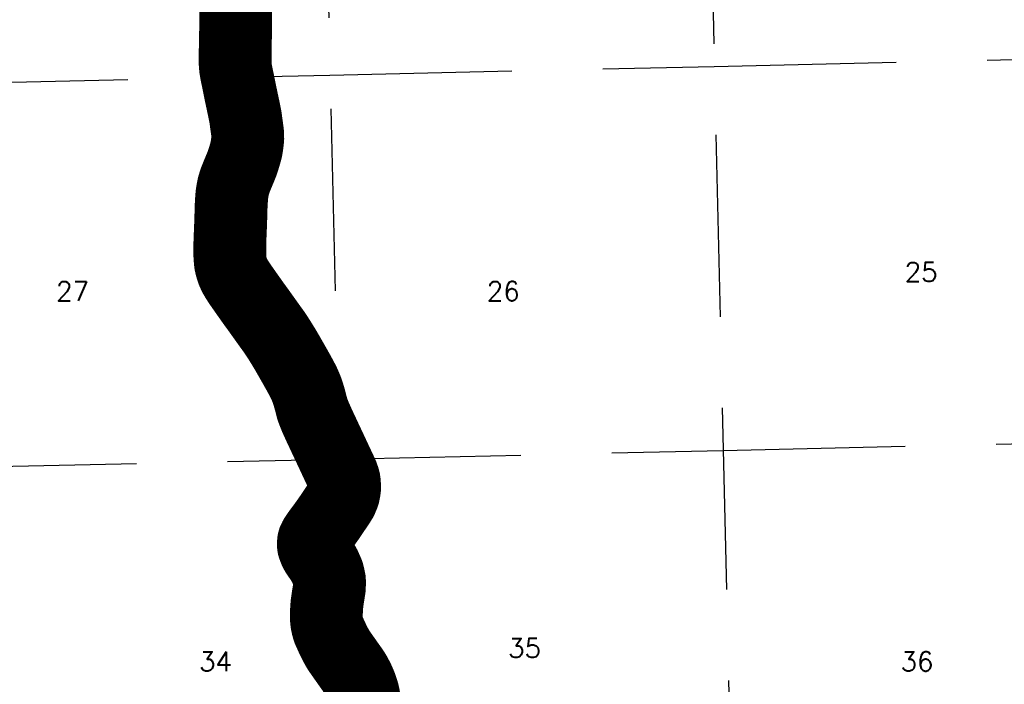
# Model space of a CAD drawing. Header units: feet. Extents: x 18803 to 104580, y -6601 to 116448.
# Tile 20 of 102: x 36584 to 50106, y 54376 to 63508. Entities that reach past the tile are written whole.
import ezdxf

# ---------------------------------------------------------------- set-up
doc = ezdxf.new("R2010")
doc.units = ezdxf.units.FT
doc.header["$LTSCALE"] = 100
doc.header["$MEASUREMENT"] = 0
doc.linetypes.add('DASHED', pattern=[0.75, 0.5, -0.25])
for name, color, linetype in [('ELPC BOLD TITLE SHEET', 3, 'Continuous'), ('ELPC-XIST', 6, 'Continuous'), ('ELRGOV-SECTION', 253, 'DASHED'), ('ET-SEC NUMBS', 253, 'Continuous')]:
    doc.layers.add(name, color=color, linetype=linetype)
doc.styles.add('L2640', font='simplex.shx', dxfattribs={"height": 264})

msp = doc.modelspace()

# ---------------------------------------------------------------- linework, layer by layer
at = {"layer": 'ELPC BOLD TITLE SHEET', "const_width": 1000}
msp.add_lwpolyline([(39552.08823679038, 64055.38235292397), (39551.19315497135, 63978.25579009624), (39551.19210124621, 63978.13928952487), (39550.56739991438, 63881.79930640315), (39550.56730985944, 63881.78470406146), (39550.04035429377, 63791.70688174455), (39550.04004350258, 63791.63422497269), (39549.89070793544, 63736.42873720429), (39549.92515323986, 63713.21746824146), (39549.92530696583, 63713.16025570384), (39550.08167048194, 63672.96249262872), (39550.40686705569, 63636.59631347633), (39550.40693505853, 63636.58825749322), (39550.40700324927, 63636.58048767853), (39550.63406889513, 63609.12963860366), (39550.63450621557, 63609.06654329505), (39550.91624812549, 63558.66836188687), (39550.91635612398, 63558.65030407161), (39551.00713541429, 63544.40159706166), (39551.00738827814, 63544.15031315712), (39550.72431698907, 63479.19772715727), (39550.73475980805, 63470.14312931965), (39550.24083060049, 63415.92114758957), (39550.23935912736, 63415.79521170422), (39549.80529568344, 63385.35468089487), (39549.22314772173, 63353.09261839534), (39549.22232089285, 63353.04896947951), (39548.15787051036, 63299.40006546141), (39548.15775014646, 63299.39410863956), (39548.15763840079, 63299.38851050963), (39547.95748833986, 63289.54392414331), (39547.95692938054, 63289.51716191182), (39546.58916843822, 63225.72706762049), (39546.58913226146, 63225.72537098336), (39546.58909131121, 63225.72345750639), (39546.26634657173, 63210.56020584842), (39546.26294045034, 63210.36128483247), (39545.64151931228, 63162.41948611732), (39545.63885639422, 63162.2559737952), (39544.81238847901, 63120.10989311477), (39544.28717386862, 63100.26763725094), (39544.28686522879, 63100.2556648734), (39544.28655063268, 63100.24367522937), (39542.69841699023, 63038.08434116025), (39542.69193860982, 63037.74835886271), (39542.68589204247, 63037.28383599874), (39542.44014869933, 62973.84151007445), (39543.18759818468, 62914.85695986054), (39543.21619434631, 62913.90773189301), (39543.27359301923, 62912.70166138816), (39547.66950625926, 62852.59726657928), (39549.57190619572, 62836.13355446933), (39549.7308837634, 62834.9818875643), (39556.25396248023, 62794.38693655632), (39564.67839103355, 62750.74085708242), (39564.77832456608, 62750.25037997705), (39566.86970655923, 62740.50158581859), (39566.87943468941, 62740.45602424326), (39577.63301779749, 62689.852204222), (39577.63318903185, 62689.85139830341), (39586.19396366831, 62649.55339474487), (39587.76812214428, 62642.00515775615), (39587.84224481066, 62641.63467896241), (39596.52323816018, 62596.33300728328), (39605.4177671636, 62552.963565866), (39605.42455052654, 62552.93036934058), (39605.80625328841, 62551.05552620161), (39605.81639244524, 62551.00599606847), (39616.23968432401, 62500.36381299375), (39616.28548019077, 62500.13559399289), (39621.46181660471, 62473.66098045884), (39621.48017041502, 62473.56808262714), (39621.49344811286, 62473.50200407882), (39642.0008177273, 62377.28210295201), (39663.62172409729, 62274.73427333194), (39663.63598293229, 62274.66615469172), (39663.64964871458, 62274.59791424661), (39684.87597675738, 62167.79967732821), (39684.94413019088, 62167.44265167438), (39684.99599976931, 62167.08289941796), (39712.74648284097, 61963.72348177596), (39712.81393848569, 61963.18354093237), (39712.84455144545, 61962.64026452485), (39716.27067618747, 61886.47802179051), (39716.29421450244, 61885.58460618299), (39716.3269371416, 61881.35658758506), (39712.83844682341, 61837.93126553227), (39712.73066558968, 61836.91619693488), (39704.47982586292, 61774.50627355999), (39704.38503788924, 61773.86869165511), (39696.43704628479, 61725.7579847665), (39692.64165812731, 61710.31129576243), (39692.45458939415, 61709.60177745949), (39674.76854664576, 61646.83638763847), (39674.64738262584, 61646.42319024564), (39655.99581362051, 61585.22265450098), (39655.86418572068, 61584.80584503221), (39642.1660554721, 61542.90294317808), (39634.83495978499, 61523.73113821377), (39634.658455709, 61523.28326967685), (39611.59775116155, 61466.46990242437), (39610.54381934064, 61463.90895681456), (39610.52871164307, 61463.87233321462), (39586.08949542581, 61404.76700428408), (39569.25992694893, 61364.20572240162), (39562.22462534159, 61347.22515656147), (39540.55463368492, 61292.64148547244), (39540.10132578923, 61291.3906338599), (39540.05800262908, 61291.25878290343), (39523.18512058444, 61234.82897762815), (39517.75803599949, 61213.15686022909), (39517.49396419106, 61211.97117176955), (39510.55066794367, 61176.42587301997), (39503.10815588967, 61136.1079394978), (39502.9367269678, 61135.06234937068), (39497.97171216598, 61100.45756203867), (39491.13642095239, 61005.05192976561), (39491.01282094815, 61002.81507940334), (39488.80998245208, 60963.92117948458), (39488.78179185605, 60963.2774287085), (39486.39249726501, 60886.08903277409), (39485.059615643, 60837.17988209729), (39485.05918467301, 60837.16460924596), (39485.0587633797, 60837.14933083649), (39484.73213164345, 60825.70539176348), (39484.73193987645, 60825.69856858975), (39484.7317469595, 60825.69177457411), (39483.13057350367, 60768.42549793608), (39483.12150380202, 60768.15818156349), (39482.52645684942, 60753.24468555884), (39482.52284049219, 60753.14893059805), (39479.61141079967, 60671.4453673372), (39476.85643865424, 60600.6612655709), (39476.85527412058, 60600.62975131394), (39476.85407050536, 60600.59829588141), (39476.5463193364, 60592.11721352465), (39474.26930517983, 60539.41016734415), (39474.26774603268, 60539.37470089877), (39472.59613344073, 60501.99610308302), (39472.58322036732, 60501.64859949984), (39471.84136595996, 60476.59017490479), (39471.84061540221, 60476.56325914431), (39471.83983337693, 60476.5363206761), (39470.15016129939, 60414.67144614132), (39469.36428155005, 60376.42100998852), (39469.35963844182, 60376.08067341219), (39469.2011992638, 60352.57976469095), (39469.27593161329, 60292.22797347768), (39469.28628115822, 60291.52272031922), (39469.34855097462, 60289.30745834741), (39473.13297312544, 60226.07290752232), (39475.01696884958, 60204.32135773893), (39475.05027813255, 60203.96562038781), (39479.12030099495, 60163.53446231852), (39479.62642974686, 60159.97538832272), (39479.99988129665, 60157.96045799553), (39489.03733907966, 60118.52796376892), (39494.99336512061, 60096.9102527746), (39495.38261752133, 60095.62520337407), (39510.73412554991, 60049.20441181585), (39531.99905185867, 60000.7323343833), (39532.89031204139, 59998.90838503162), (39535.83545999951, 59993.46133976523), (39563.4418912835, 59945.34939170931), (39563.78052954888, 59944.7767721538), (39567.23501244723, 59939.10662926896), (39602.36383375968, 59885.42465359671), (39607.61410569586, 59877.53584469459), (39607.78746575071, 59877.2788191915), (39624.38695145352, 59852.99327113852), (39624.48142989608, 59852.85602404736), (39638.99279106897, 59831.92436720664), (39711.52068254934, 59728.80168561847), (39714.37017942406, 59724.71959096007), (39751.50292747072, 59672.33800366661), (39751.5574548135, 59672.26076991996), (39788.12584330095, 59620.25251681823), (39791.12135327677, 59616.0320919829), (39791.31624637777, 59615.76154945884), (39825.75085541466, 59568.66188870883), (39825.80054582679, 59568.59367259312), (39862.45684306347, 59518.0860944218), (39862.45999768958, 59518.08175064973), (39862.46309282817, 59518.07748689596), (39865.57890722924, 59513.78811852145), (39930.96316871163, 59421.81708136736), (39930.96926220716, 59421.80851397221), (39933.34651723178, 59418.46762125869), (39968.87060263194, 59368.87548608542), (39968.8747820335, 59368.86964971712), (40004.46858017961, 59319.14845201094), (40004.61447018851, 59318.94634565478), (40040.75884980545, 59268.79883854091), (40040.76780679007, 59268.78643724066), (40040.77676235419, 59268.77402071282), (40077.07506646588, 59218.55240267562), (40077.28259998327, 59218.26059019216), (40078.34529321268, 59216.74189409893), (40111.47536575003, 59167.10831765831), (40111.60197011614, 59166.9165641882), (40144.82717995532, 59116.03926038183), (40144.972900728, 59115.81329542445), (40153.03930758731, 59103.14579672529), (40209.21219504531, 59012.10456241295), (40209.27646015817, 59011.99981417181), (40224.6698515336, 58986.76662584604), (40240.8990624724, 58959.27155859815), (40241.02674273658, 58959.0526392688), (40294.22820944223, 58866.7279403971), (40331.33107271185, 58801.47767626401), (40331.33274430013, 58801.47473780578), (40331.33411179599, 58801.47233321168), (40359.98836302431, 58751.10921277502), (40359.99439139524, 58751.09861102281), (40363.31996192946, 58745.24669563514), (40388.17885227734, 58701.15526884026), (40388.18130909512, 58701.15091455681), (40388.18381973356, 58701.14646264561), (40416.68363447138, 58650.64811489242), (40416.79365060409, 58650.45089071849), (40423.86026355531, 58637.63304550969), (40445.06124075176, 58598.53556731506), (40445.21431488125, 58598.24833303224), (40472.5802872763, 58545.98943007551), (40472.66813419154, 58545.82002450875), (40482.83604097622, 58526.01806930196), (40497.75838185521, 58493.59715978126), (40498.01309719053, 58493.02317973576), (40520.13786466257, 58441.26528856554), (40520.42589187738, 58440.55980046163), (40530.21768924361, 58415.40963834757), (40539.03807183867, 58388.86931886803), (40539.18004626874, 58388.42821612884), (40555.47699354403, 58336.10195261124), (40555.5740311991, 58335.78290212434), (40567.48067194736, 58295.67595070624), (40571.16549811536, 58281.68137725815), (40571.22798646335, 58281.43935673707), (40585.31567505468, 58225.77815788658), (40600.06873673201, 58168.94163669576), (40602.12233088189, 58161.85957477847), (40602.60374090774, 58160.38036063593), (40619.27461258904, 58114.28979887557), (40640.05814567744, 58062.03843773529), (40651.57465163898, 58034.82371682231), (40651.80606476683, 58034.2942969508), (40661.64632231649, 58012.48477613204), (40661.64780876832, 58012.48148094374), (40683.66677122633, 57963.65942723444), (40705.83042333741, 57915.12987256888), (40706.86017070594, 57912.89583563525), (40706.95267357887, 57912.69760434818), (40728.87857820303, 57866.28099793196), (40728.92281198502, 57866.1868083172), (40765.49917603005, 57787.84528357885), (40765.51436271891, 57787.81281994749), (40823.32769271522, 57664.47237797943), (40823.33252951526, 57664.46204046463), (40823.33739865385, 57664.45164628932), (40828.5902058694, 57653.21827371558), (40851.77328061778, 57604.19522719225), (40851.81994139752, 57604.09599318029), (40873.97057735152, 57556.71729704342), (40879.3268002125, 57545.36603590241), (40879.34349168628, 57545.33050352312), (40879.35157354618, 57545.31337564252), (40897.16422044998, 57507.3368555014), (40897.19459252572, 57507.27186119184), (40920.97402580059, 57456.19504004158), (40920.98784382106, 57456.16550951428), (40921.00157472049, 57456.13606613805), (40936.61313338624, 57422.82888938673), (40936.62507166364, 57422.80345590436), (40945.50582472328, 57403.91116867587), (40945.54490529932, 57403.82763162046), (40969.94101109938, 57351.42795720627), (40982.73746392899, 57324.22719581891), (40982.78844976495, 57324.11947765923), (40994.11328218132, 57300.33852054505), (40994.2925848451, 57299.9537796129), (41014.83286550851, 57254.9029834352), (41015.38935465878, 57253.42631535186), (41015.66622430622, 57252.6569599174), (41031.28579120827, 57207.12623952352), (41031.86853288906, 57205.17944987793), (41039.67104083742, 57174.78572552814), (41042.25309921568, 57154.87768331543), (41042.40347290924, 57153.40472108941), (41046.44693038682, 57099.19059792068), (41046.52024038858, 57097.28491456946), (41046.572541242, 57076.63913928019), (41042.2373145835, 57039.89672054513), (41041.88917549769, 57037.74637785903), (41032.25207226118, 56991.07027156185), (41028.66379518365, 56979.99469497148), (41027.95059179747, 56978.05459567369), (41005.84464798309, 56924.48368556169), (41005.10880268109, 56922.85786946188), (40999.16881997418, 56910.82612881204), (40975.93884652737, 56872.32882414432), (40975.44439083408, 56871.54049565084), (40951.02147143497, 56834.05576135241), (40942.06614348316, 56821.20011830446), (40908.62458174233, 56772.49994817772), (40908.48120612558, 56772.29331459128), (40902.17857893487, 56763.30362555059), (40901.87249950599, 56762.85709166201), (40874.47669228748, 56721.97041194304), (40851.86933580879, 56688.02341201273), (40840.94122255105, 56671.88798605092), (40840.73436090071, 56671.58688866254), (40806.83076177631, 56622.93532182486), (40773.48306388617, 56576.59023365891), (40773.37984861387, 56576.44770497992), (40753.53833410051, 56549.22325388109), (40739.70723082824, 56530.64316924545), (40739.70138211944, 56530.6353040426), (40739.69548046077, 56530.62737321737), (40705.89609299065, 56485.15880826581), (40705.89230195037, 56485.15370474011), (40705.88842629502, 56485.14848977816), (40690.3303253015, 56464.19912133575), (40689.86088358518, 56463.54774255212), (40674.74319699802, 56441.92568912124), (40646.30852608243, 56399.42570436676), (40641.55290680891, 56391.28471246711), (40640.40566051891, 56389.10858863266), (40624.95307552, 56356.41999694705), (40620.43336797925, 56340.81463028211), (40619.51267540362, 56335.87845737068), (40617.58979970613, 56313.63570357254), (40618.51931212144, 56283.75162112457), (40618.86558108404, 56280.29611408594), (40620.25136428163, 56272.15037546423), (40621.92762478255, 56266.50515938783), (40622.57255839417, 56264.60232838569), (40639.31726792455, 56220.77108132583), (40659.43158219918, 56180.61174593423), (40660.63442252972, 56178.48022439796), (40666.49040118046, 56169.20665941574), (40680.96106246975, 56148.07495951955), (40680.97695999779, 56148.05182475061), (40680.99267880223, 56148.02889700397), (40709.4120869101, 56106.71985073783), (40709.43037423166, 56106.69323263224), (40719.71632493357, 56091.70095680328), (40738.06533693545, 56063.99655133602), (40739.00221635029, 56062.46450617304), (40774.00844411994, 56000.28653594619), (40812.53972579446, 55913.73991377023), (40813.4018932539, 55911.54142695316), (40815.64988932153, 55904.94915772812), (40827.59220603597, 55857.86171752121), (40827.8850591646, 55856.55816147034), (40837.97416253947, 55805.09625140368), (40838.16431151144, 55802.30096607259), (40838.22582234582, 55800.60633952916), (40838.47095838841, 55746.26008038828), (40838.44245580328, 55745.01051416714), (40835.83726046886, 55693.08805271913), (40835.56760012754, 55690.82247708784), (40835.44167497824, 55689.9094470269), (40826.82459522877, 55635.00008664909), (40826.80534866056, 55634.87948468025), (40818.69696974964, 55584.90319928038), (40818.6653566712, 55584.70277067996), (40817.97374153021, 55580.18879658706), (40804.88448003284, 55488.02787694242), (40804.77906552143, 55487.16035835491), (40803.22883338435, 55471.82820743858), (40799.4761735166, 55419.89854928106), (40797.81840748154, 55395.50333725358), (40796.99374446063, 55371.30451723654), (40796.19516899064, 55325.83794172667), (40796.19144416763, 55325.50864388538), (40796.17514163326, 55322.28777017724), (40796.93713266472, 55269.55185095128), (40797.28445860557, 55265.04689028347), (40797.3795381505, 55264.05276649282), (40802.16748503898, 55222.15367127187), (40803.2219511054, 55215.64313775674), (40803.42787845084, 55214.53189721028), (40811.14210863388, 55177.60448569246), (40811.85757013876, 55174.74479089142), (40812.01666569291, 55174.14319385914), (40824.05598822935, 55130.96681662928), (40826.82475590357, 55122.31973010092), (40827.60574271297, 55120.28437575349), (40843.16120955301, 55085.72630404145), (40849.87356875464, 55071.55475352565), (40863.09966452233, 55041.52666231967), (40870.79998301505, 55024.65645415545), (40871.00956821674, 55024.21002539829), (40883.27901743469, 54998.78793433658), (40883.31483823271, 54998.71337776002), (40903.18918913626, 54957.15929877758), (40923.38714386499, 54917.59771092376), (40924.79698474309, 54914.91467820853), (40925.10774134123, 54914.34320070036), (40944.73360447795, 54879.4454729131), (40962.54881577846, 54848.72398401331), (40963.1308831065, 54847.77602946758), (40967.39274182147, 54841.21126725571), (40994.13815222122, 54802.68482126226), (41017.01802108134, 54770.00628842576), (41022.37343979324, 54762.23381254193), (41052.06179150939, 54720.12916080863), (41052.08498466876, 54720.09620408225), (41072.48571794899, 54691.05125234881), (41072.59566128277, 54690.89620655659), (41081.66473947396, 54678.22747617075), (41081.76055372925, 54678.09251476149), (41110.1664376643, 54637.74588741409), (41123.88543106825, 54618.52699237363), (41123.89536127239, 54618.51309282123), (41138.35306687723, 54598.29321313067), (41138.47081809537, 54598.12684891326), (41166.42422844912, 54558.22808088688), (41166.81427584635, 54557.6521800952), (41171.61814006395, 54550.31206941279), (41185.77038083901, 54525.986612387), (41185.78680528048, 54525.95842955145), (41192.24473492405, 54514.89610790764), (41192.5343764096, 54514.38410444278), (41196.64421982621, 54506.88307550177), (41216.16158441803, 54470.3028986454), (41216.34251842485, 54469.95650302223), (41216.53977395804, 54469.57065154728), (41236.58603087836, 54429.21892325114), (41238.39741454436, 54425.2321312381), (41238.59946161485, 54424.7742803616), (41257.94020893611, 54379.62398609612), (41258.10800609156, 54379.22166749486), (41270.76284737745, 54348.04275735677), (41274.89349877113, 54336.44660046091), (41275.03950170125, 54336.02388678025), (41284.60341405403, 54307.44488908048), (41287.91388561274, 54296.02002873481), (41287.96738799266, 54295.83221665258), (41288.39302256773, 54294.31206072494), (41288.51432268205, 54293.89512469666), (41298.27587244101, 54261.56584584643), (41298.60253705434, 54260.34732894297), (41307.01534146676, 54224.51998191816), (41307.24027251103, 54223.45078078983), (41307.3130042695, 54223.06026208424), (41309.7306132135, 54185.8949466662), (41309.77228323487, 54184.89167775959), (41310.4555505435, 54147.05390899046), (41310.45696752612, 54146.31941776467), (41310.43866660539, 54145.02887670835), (41309.46847966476, 54107.65082654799), (41309.46753821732, 54107.61548902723), (41308.4674798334, 54071.01962989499), (41308.29825479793, 54053.85801509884), (41308.29778139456, 54053.80520209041), (41308.14611323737, 54035.00391134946), (41308.37034569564, 53997.70805784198), (41309.8156206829, 53958.82512313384), (41309.84041807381, 53958.39573356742), (41309.95759110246, 53956.97070326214), (41314.07849950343, 53918.39221545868), (41319.67123478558, 53875.83707584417)], dxfattribs=at)
at = {"layer": 'ELPC-XIST'}
msp.add_lwpolyline([(39551.00738827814, 63544.15031315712), (39550.72431698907, 63479.19772715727), (39550.73475980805, 63470.14312931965), (39550.24083060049, 63415.92114758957), (39550.23935912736, 63415.79521170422), (39549.80529568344, 63385.35468089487), (39549.22314772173, 63353.09261839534), (39549.22232089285, 63353.04896947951), (39548.15787051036, 63299.40006546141), (39548.15775014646, 63299.39410863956), (39548.15763840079, 63299.38851050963), (39547.95748833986, 63289.54392414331), (39547.95692938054, 63289.51716191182), (39546.58916843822, 63225.72706762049), (39546.58913226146, 63225.72537098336), (39546.58909131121, 63225.72345750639), (39546.26634657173, 63210.56020584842), (39546.26294045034, 63210.36128483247), (39545.64151931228, 63162.41948611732), (39545.63885639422, 63162.2559737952), (39544.81238847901, 63120.10989311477), (39544.28717386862, 63100.26763725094), (39544.28686522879, 63100.2556648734), (39544.28655063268, 63100.24367522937), (39542.69841699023, 63038.08434116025), (39542.69193860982, 63037.74835886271), (39542.68589204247, 63037.28383599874), (39542.44014869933, 62973.84151007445), (39543.18759818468, 62914.85695986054), (39543.21619434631, 62913.90773189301), (39543.27359301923, 62912.70166138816), (39547.66950625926, 62852.59726657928), (39549.57190619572, 62836.13355446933), (39549.7308837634, 62834.9818875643), (39556.25396248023, 62794.38693655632), (39564.67839103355, 62750.74085708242), (39564.77832456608, 62750.25037997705), (39566.86970655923, 62740.50158581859), (39566.87943468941, 62740.45602424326), (39577.63301779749, 62689.852204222), (39577.63318903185, 62689.85139830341), (39586.19396366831, 62649.55339474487), (39587.76812214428, 62642.00515775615), (39587.84224481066, 62641.63467896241), (39596.52323816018, 62596.33300728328), (39605.4177671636, 62552.963565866), (39605.42455052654, 62552.93036934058), (39605.80625328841, 62551.05552620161), (39605.81639244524, 62551.00599606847), (39616.23968432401, 62500.36381299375), (39616.28548019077, 62500.13559399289), (39621.46181660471, 62473.66098045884), (39621.48017041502, 62473.56808262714), (39621.49344811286, 62473.50200407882), (39642.0008177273, 62377.28210295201), (39663.62172409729, 62274.73427333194), (39663.63598293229, 62274.66615469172), (39663.64964871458, 62274.59791424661), (39684.87597675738, 62167.79967732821), (39684.94413019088, 62167.44265167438), (39684.99599976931, 62167.08289941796), (39712.74648284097, 61963.72348177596), (39712.81393848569, 61963.18354093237), (39712.84455144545, 61962.64026452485), (39716.27067618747, 61886.47802179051), (39716.29421450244, 61885.58460618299), (39716.3269371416, 61881.35658758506), (39712.83844682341, 61837.93126553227), (39712.73066558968, 61836.91619693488), (39704.47982586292, 61774.50627355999), (39704.38503788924, 61773.86869165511), (39696.43704628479, 61725.7579847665), (39692.64165812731, 61710.31129576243), (39692.45458939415, 61709.60177745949), (39674.76854664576, 61646.83638763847), (39674.64738262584, 61646.42319024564), (39655.99581362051, 61585.22265450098), (39655.86418572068, 61584.80584503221), (39642.1660554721, 61542.90294317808), (39634.83495978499, 61523.73113821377), (39634.658455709, 61523.28326967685), (39611.59775116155, 61466.46990242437), (39610.54381934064, 61463.90895681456), (39610.52871164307, 61463.87233321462), (39586.08949542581, 61404.76700428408), (39569.25992694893, 61364.20572240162), (39562.22462534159, 61347.22515656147), (39540.55463368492, 61292.64148547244), (39540.10132578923, 61291.3906338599), (39540.05800262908, 61291.25878290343), (39523.18512058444, 61234.82897762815), (39517.75803599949, 61213.15686022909), (39517.49396419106, 61211.97117176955), (39510.55066794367, 61176.42587301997), (39503.10815588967, 61136.1079394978), (39502.9367269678, 61135.06234937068), (39497.97171216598, 61100.45756203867), (39491.13642095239, 61005.05192976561), (39491.01282094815, 61002.81507940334), (39488.80998245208, 60963.92117948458), (39488.78179185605, 60963.2774287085), (39486.39249726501, 60886.08903277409), (39485.059615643, 60837.17988209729), (39485.05918467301, 60837.16460924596), (39485.0587633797, 60837.14933083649), (39484.73213164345, 60825.70539176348), (39484.73193987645, 60825.69856858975), (39484.7317469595, 60825.69177457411), (39483.13057350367, 60768.42549793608), (39483.12150380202, 60768.15818156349), (39482.52645684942, 60753.24468555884), (39482.52284049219, 60753.14893059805), (39479.61141079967, 60671.4453673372), (39476.85643865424, 60600.6612655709), (39476.85527412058, 60600.62975131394), (39476.85407050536, 60600.59829588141), (39476.5463193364, 60592.11721352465), (39474.26930517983, 60539.41016734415), (39474.26774603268, 60539.37470089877), (39472.59613344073, 60501.99610308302), (39472.58322036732, 60501.64859949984), (39471.84136595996, 60476.59017490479), (39471.84061540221, 60476.56325914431), (39471.83983337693, 60476.5363206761), (39470.15016129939, 60414.67144614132), (39469.36428155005, 60376.42100998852), (39469.35963844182, 60376.08067341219), (39469.2011992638, 60352.57976469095), (39469.27593161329, 60292.22797347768), (39469.28628115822, 60291.52272031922), (39469.34855097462, 60289.30745834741), (39473.13297312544, 60226.07290752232), (39475.01696884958, 60204.32135773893), (39475.05027813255, 60203.96562038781), (39479.12030099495, 60163.53446231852), (39479.62642974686, 60159.97538832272), (39479.99988129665, 60157.96045799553), (39489.03733907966, 60118.52796376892), (39494.99336512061, 60096.9102527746), (39495.38261752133, 60095.62520337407), (39510.73412554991, 60049.20441181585), (39531.99905185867, 60000.7323343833), (39532.89031204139, 59998.90838503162), (39535.83545999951, 59993.46133976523), (39563.4418912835, 59945.34939170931), (39563.78052954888, 59944.7767721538), (39567.23501244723, 59939.10662926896), (39602.36383375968, 59885.42465359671), (39607.61410569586, 59877.53584469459), (39607.78746575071, 59877.2788191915), (39624.38695145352, 59852.99327113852), (39624.48142989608, 59852.85602404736), (39638.99279106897, 59831.92436720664), (39711.52068254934, 59728.80168561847), (39714.37017942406, 59724.71959096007), (39751.50292747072, 59672.33800366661), (39751.5574548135, 59672.26076991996), (39788.12584330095, 59620.25251681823), (39791.12135327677, 59616.0320919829), (39791.31624637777, 59615.76154945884), (39825.75085541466, 59568.66188870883), (39825.80054582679, 59568.59367259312), (39862.45684306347, 59518.0860944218), (39862.45999768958, 59518.08175064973), (39862.46309282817, 59518.07748689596), (39865.57890722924, 59513.78811852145), (39930.96316871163, 59421.81708136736), (39930.96926220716, 59421.80851397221), (39933.34651723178, 59418.46762125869), (39968.87060263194, 59368.87548608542), (39968.8747820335, 59368.86964971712), (40004.46858017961, 59319.14845201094), (40004.61447018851, 59318.94634565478), (40040.75884980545, 59268.79883854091), (40040.76780679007, 59268.78643724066), (40040.77676235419, 59268.77402071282), (40077.07506646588, 59218.55240267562), (40077.28259998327, 59218.26059019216), (40078.34529321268, 59216.74189409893), (40111.47536575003, 59167.10831765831), (40111.60197011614, 59166.9165641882), (40144.82717995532, 59116.03926038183), (40144.972900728, 59115.81329542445), (40153.03930758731, 59103.14579672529), (40209.21219504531, 59012.10456241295), (40209.27646015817, 59011.99981417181), (40224.6698515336, 58986.76662584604), (40240.8990624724, 58959.27155859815), (40241.02674273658, 58959.0526392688), (40294.22820944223, 58866.7279403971), (40331.33107271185, 58801.47767626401), (40331.33274430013, 58801.47473780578), (40331.33411179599, 58801.47233321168), (40359.98836302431, 58751.10921277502), (40359.99439139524, 58751.09861102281), (40363.31996192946, 58745.24669563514), (40388.17885227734, 58701.15526884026), (40388.18130909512, 58701.15091455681), (40388.18381973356, 58701.14646264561), (40416.68363447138, 58650.64811489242), (40416.79365060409, 58650.45089071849), (40423.86026355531, 58637.63304550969), (40445.06124075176, 58598.53556731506), (40445.21431488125, 58598.24833303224), (40472.5802872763, 58545.98943007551), (40472.66813419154, 58545.82002450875), (40482.83604097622, 58526.01806930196), (40497.75838185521, 58493.59715978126), (40498.01309719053, 58493.02317973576), (40520.13786466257, 58441.26528856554), (40520.42589187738, 58440.55980046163), (40530.21768924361, 58415.40963834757), (40539.03807183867, 58388.86931886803), (40539.18004626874, 58388.42821612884), (40555.47699354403, 58336.10195261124), (40555.5740311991, 58335.78290212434), (40567.48067194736, 58295.67595070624), (40571.16549811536, 58281.68137725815), (40571.22798646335, 58281.43935673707), (40585.31567505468, 58225.77815788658), (40600.06873673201, 58168.94163669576), (40602.12233088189, 58161.85957477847), (40602.60374090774, 58160.38036063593), (40619.27461258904, 58114.28979887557), (40640.05814567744, 58062.03843773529), (40651.57465163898, 58034.82371682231), (40651.80606476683, 58034.2942969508), (40661.64632231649, 58012.48477613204), (40661.64780876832, 58012.48148094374), (40683.66677122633, 57963.65942723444), (40705.83042333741, 57915.12987256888), (40706.86017070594, 57912.89583563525), (40706.95267357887, 57912.69760434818), (40728.87857820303, 57866.28099793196), (40728.92281198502, 57866.1868083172), (40765.49917603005, 57787.84528357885), (40765.51436271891, 57787.81281994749), (40823.32769271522, 57664.47237797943), (40823.33252951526, 57664.46204046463), (40823.33739865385, 57664.45164628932), (40828.5902058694, 57653.21827371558), (40851.77328061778, 57604.19522719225), (40851.81994139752, 57604.09599318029), (40873.97057735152, 57556.71729704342), (40879.3268002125, 57545.36603590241), (40879.34349168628, 57545.33050352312), (40879.35157354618, 57545.31337564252), (40897.16422044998, 57507.3368555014), (40897.19459252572, 57507.27186119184), (40920.97402580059, 57456.19504004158), (40920.98784382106, 57456.16550951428), (40921.00157472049, 57456.13606613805), (40936.61313338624, 57422.82888938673), (40936.62507166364, 57422.80345590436), (40945.50582472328, 57403.91116867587), (40945.54490529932, 57403.82763162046), (40969.94101109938, 57351.42795720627), (40982.73746392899, 57324.22719581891), (40982.78844976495, 57324.11947765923), (40994.11328218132, 57300.33852054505), (40994.2925848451, 57299.9537796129), (41014.83286550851, 57254.9029834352), (41015.38935465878, 57253.42631535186), (41015.66622430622, 57252.6569599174), (41031.28579120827, 57207.12623952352), (41031.86853288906, 57205.17944987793), (41039.67104083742, 57174.78572552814), (41042.25309921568, 57154.87768331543), (41042.40347290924, 57153.40472108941), (41046.44693038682, 57099.19059792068), (41046.52024038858, 57097.28491456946), (41046.572541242, 57076.63913928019), (41042.2373145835, 57039.89672054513), (41041.88917549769, 57037.74637785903), (41032.25207226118, 56991.07027156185), (41028.66379518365, 56979.99469497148), (41027.95059179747, 56978.05459567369), (41005.84464798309, 56924.48368556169), (41005.10880268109, 56922.85786946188), (40999.16881997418, 56910.82612881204), (40975.93884652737, 56872.32882414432), (40975.44439083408, 56871.54049565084), (40951.02147143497, 56834.05576135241), (40942.06614348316, 56821.20011830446), (40908.62458174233, 56772.49994817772), (40908.48120612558, 56772.29331459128), (40902.17857893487, 56763.30362555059), (40901.87249950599, 56762.85709166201), (40874.47669228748, 56721.97041194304), (40851.86933580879, 56688.02341201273), (40840.94122255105, 56671.88798605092), (40840.73436090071, 56671.58688866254), (40806.83076177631, 56622.93532182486), (40773.48306388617, 56576.59023365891), (40773.37984861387, 56576.44770497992), (40753.53833410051, 56549.22325388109), (40739.70723082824, 56530.64316924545), (40739.70138211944, 56530.6353040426), (40739.69548046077, 56530.62737321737), (40705.89609299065, 56485.15880826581), (40705.89230195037, 56485.15370474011), (40705.88842629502, 56485.14848977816), (40690.3303253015, 56464.19912133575), (40689.86088358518, 56463.54774255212), (40674.74319699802, 56441.92568912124), (40646.30852608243, 56399.42570436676), (40641.55290680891, 56391.28471246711), (40640.40566051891, 56389.10858863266), (40624.95307552, 56356.41999694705), (40620.43336797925, 56340.81463028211), (40619.51267540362, 56335.87845737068), (40617.58979970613, 56313.63570357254), (40618.51931212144, 56283.75162112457), (40618.86558108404, 56280.29611408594), (40620.25136428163, 56272.15037546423), (40621.92762478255, 56266.50515938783), (40622.57255839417, 56264.60232838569), (40639.31726792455, 56220.77108132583), (40659.43158219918, 56180.61174593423), (40660.63442252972, 56178.48022439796), (40666.49040118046, 56169.20665941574), (40680.96106246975, 56148.07495951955), (40680.97695999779, 56148.05182475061), (40680.99267880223, 56148.02889700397), (40709.4120869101, 56106.71985073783), (40709.43037423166, 56106.69323263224), (40719.71632493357, 56091.70095680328), (40738.06533693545, 56063.99655133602), (40739.00221635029, 56062.46450617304), (40774.00844411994, 56000.28653594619), (40812.53972579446, 55913.73991377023), (40813.4018932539, 55911.54142695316), (40815.64988932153, 55904.94915772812), (40827.59220603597, 55857.86171752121), (40827.8850591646, 55856.55816147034), (40837.97416253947, 55805.09625140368), (40838.16431151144, 55802.30096607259), (40838.22582234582, 55800.60633952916), (40838.47095838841, 55746.26008038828), (40838.44245580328, 55745.01051416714), (40835.83726046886, 55693.08805271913), (40835.56760012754, 55690.82247708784), (40835.44167497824, 55689.9094470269), (40826.82459522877, 55635.00008664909), (40826.80534866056, 55634.87948468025), (40818.69696974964, 55584.90319928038), (40818.6653566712, 55584.70277067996), (40817.97374153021, 55580.18879658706), (40804.88448003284, 55488.02787694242), (40804.77906552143, 55487.16035835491), (40803.22883338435, 55471.82820743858), (40799.4761735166, 55419.89854928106), (40797.81840748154, 55395.50333725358), (40796.99374446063, 55371.30451723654), (40796.19516899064, 55325.83794172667), (40796.19144416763, 55325.50864388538), (40796.17514163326, 55322.28777017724), (40796.93713266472, 55269.55185095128), (40797.28445860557, 55265.04689028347), (40797.3795381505, 55264.05276649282), (40802.16748503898, 55222.15367127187), (40803.2219511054, 55215.64313775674), (40803.42787845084, 55214.53189721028), (40811.14210863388, 55177.60448569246), (40811.85757013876, 55174.74479089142), (40812.01666569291, 55174.14319385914), (40824.05598822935, 55130.96681662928), (40826.82475590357, 55122.31973010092), (40827.60574271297, 55120.28437575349), (40843.16120955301, 55085.72630404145), (40849.87356875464, 55071.55475352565), (40863.09966452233, 55041.52666231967), (40870.79998301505, 55024.65645415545), (40871.00956821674, 55024.21002539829), (40883.27901743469, 54998.78793433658), (40883.31483823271, 54998.71337776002), (40903.18918913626, 54957.15929877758), (40923.38714386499, 54917.59771092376), (40924.79698474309, 54914.91467820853), (40925.10774134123, 54914.34320070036), (40944.73360447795, 54879.4454729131), (40962.54881577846, 54848.72398401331), (40963.1308831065, 54847.77602946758), (40967.39274182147, 54841.21126725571), (40994.13815222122, 54802.68482126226), (41017.01802108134, 54770.00628842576), (41022.37343979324, 54762.23381254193), (41052.06179150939, 54720.12916080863), (41052.08498466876, 54720.09620408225), (41072.48571794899, 54691.05125234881), (41072.59566128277, 54690.89620655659), (41081.66473947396, 54678.22747617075), (41081.76055372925, 54678.09251476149), (41110.1664376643, 54637.74588741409), (41123.88543106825, 54618.52699237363), (41123.89536127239, 54618.51309282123), (41138.35306687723, 54598.29321313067), (41138.47081809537, 54598.12684891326), (41166.42422844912, 54558.22808088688), (41166.81427584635, 54557.6521800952), (41171.61814006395, 54550.31206941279), (41185.77038083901, 54525.986612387), (41185.78680528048, 54525.95842955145), (41192.24473492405, 54514.89610790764), (41192.5343764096, 54514.38410444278), (41196.64421982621, 54506.88307550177), (41216.16158441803, 54470.3028986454), (41216.34251842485, 54469.95650302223), (41216.53977395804, 54469.57065154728), (41236.58603087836, 54429.21892325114), (41238.39741454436, 54425.2321312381), (41238.59946161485, 54424.7742803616), (41257.94020893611, 54379.62398609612), (41258.10800609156, 54379.22166749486), (41270.76284737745, 54348.04275735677)], dxfattribs=at)
at = {"layer": 'ELRGOV-SECTION', "ltscale": 50}
for p, q in [((40507.14920006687, 77277.6624823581), (41093.31297829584, 52193.47611833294)), ((45795.12588535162, 76922.02105889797), (46369.39983358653, 52312.80624726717))]:
    msp.add_line(p, q, dxfattribs=at)
for points in [[(19914.86748817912, 62291.08083368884), (25017.27451438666, 62401.67979039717), (30294.44086524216, 62514.46323444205), (35568.08221922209, 62630.47663781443), (40845.2008963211, 62746.54057536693), (46122.30470459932, 62865.88548316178), (51399.26239771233, 62988.51059595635)], [(20025.36054736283, 57014.26270076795), (25140.19878511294, 57125.13111444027), (30417.36513596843, 57237.91455847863), (35691.00648994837, 57353.927961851), (40968.12516704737, 57469.99189940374), (46245.22897532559, 57589.33680720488), (51522.2194667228, 57711.96268216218)]]:
    msp.add_lwpolyline(points, dxfattribs=at)

# ---------------------------------------------------------------- texts
at = {"layer": 'ET-SEC NUMBS', "style": 'L2640'}
for s, p in [('25', (48737.58776784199, 59909.59026712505)), ('27', (37083.8120391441, 59644.98598506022)), ('26', (42998.98316987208, 59644.98598506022)), ('35', (43291.49970336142, 54743.53822246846)), ('34', (39047.38411214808, 54557.87104028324)), ('36', (48681.03755543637, 54557.87104028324))]:
    msp.add_text(s, height=264, dxfattribs=at).set_placement(p)

doc.saveas('drawing.dxf')
